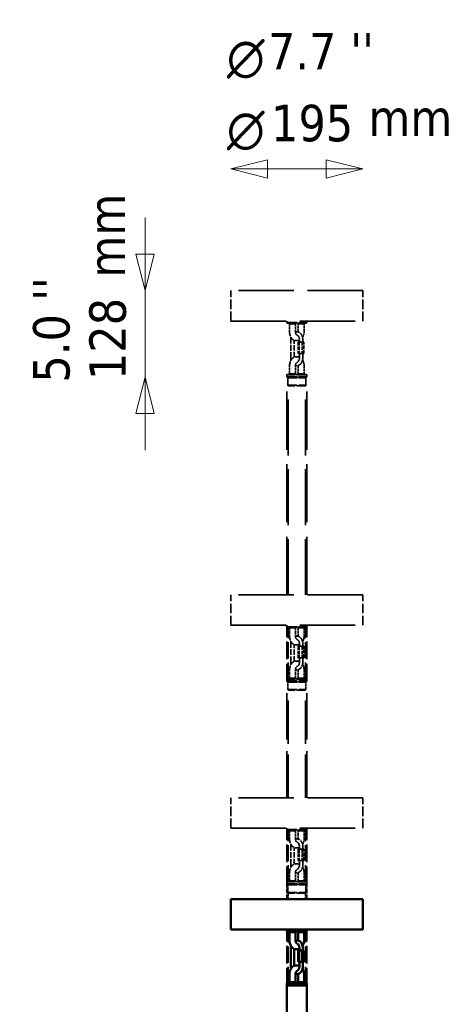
# Model space of a CAD drawing. Header units: millimetres. Extents: x 299 to 4712, y 776 to 3537.
# Tile 5 of 11: x 879 to 1526, y 2081 to 3537. Entities that reach past the tile are written whole.
import ezdxf

# ---------------------------------------------------------------- set-up
doc = ezdxf.new("R2010")
doc.units = ezdxf.units.MM
doc.header["$LTSCALE"] = 18
doc.linetypes.add('DASHED', pattern=[0.2068, 0.1655, -0.0413])
for name, color, linetype, lineweight in [('Symbol (ISO)', 7, 'Continuous', 25), ('Widoczne (ISO)', 7, 'Continuous', 50), ('Wymiar (ISO)', 7, 'Continuous', 25)]:
    doc.layers.add(name, color=color, linetype=linetype, lineweight=lineweight)
doc.styles.add('Styl tekstu27', font='AIGDT___.TTF')
doc.styles.add('Tekst notatki (ISO)', font='tahoma.ttf')

msp = doc.modelspace()

# ---------------------------------------------------------------- linework, layer by layer
at = {"layer": 'Widoczne (ISO)', "linetype": 'DASHED', "lineweight": 35, "ltscale": 27.429014}
for p, q in [((1387, 3136.5), (1192, 3136.5)), ((1192, 3091.5), (1387, 3091.5)), ((1387, 2686.5), (1192, 2686.5)), ((1192, 2641.5), (1387, 2641.5)), ((1387, 2386.5), (1192, 2386.5)), ((1192, 2341.5), (1387, 2341.5))]:
    msp.add_line(p, q, dxfattribs=at)
at = {"layer": 'Widoczne (ISO)', "linetype": 'DASHED', "lineweight": 35, "ltscale": 4.759339}
for p, q in [((1192, 3091.5), (1192, 3136.5)), ((1387, 3091.5), (1387, 3136.5)), ((1192, 2641.5), (1192, 2686.5)), ((1387, 2641.5), (1387, 2686.5)), ((1192, 2341.5), (1192, 2386.5)), ((1387, 2341.5), (1387, 2386.5))]:
    msp.add_line(p, q, dxfattribs=at)
at = {"layer": 'Widoczne (ISO)', "linetype": 'DASHED', "lineweight": 35, "ltscale": 0.24316}
for p, q in [((1274.5, 3089.2), (1274.5, 3091.5)), ((1304.5, 3089.2), (1304.5, 3091.5)), ((1274.5, 2639.2), (1274.5, 2641.5)), ((1304.5, 2639.2), (1304.5, 2641.5)), ((1274.5, 2339.2), (1274.5, 2341.5)), ((1304.5, 2339.2), (1304.5, 2341.5))]:
    msp.add_line(p, q, dxfattribs=at)
at = {"layer": 'Widoczne (ISO)', "linetype": 'DASHED', "lineweight": 35, "ltscale": 4.983973}
for p, q in [((1274.5, 3089.2), (1304.5, 3089.2)), ((1304.5, 3011.8), (1274.5, 3011.8)), ((1274.5, 3009.2), (1304.5, 3009.2)), ((1274.5, 2639.2), (1304.5, 2639.2)), ((1304.5, 2561.8), (1274.5, 2561.8)), ((1274.5, 2559.2), (1304.5, 2559.2)), ((1274.5, 2339.2), (1304.5, 2339.2)), ((1304.5, 2261.8), (1274.5, 2261.8)), ((1274.5, 2259.2), (1304.5, 2259.2))]:
    msp.add_line(p, q, dxfattribs=at)
at = {"layer": 'Widoczne (ISO)', "linetype": 'DASHED', "lineweight": 35, "ltscale": 0.104602}
for p, q in [((1275.2, 3088.5), (1274.5, 3089.2)), ((1303.8, 3088.5), (1304.5, 3089.2)), ((1275.2, 3012.5), (1274.5, 3011.8)), ((1275.2, 3008.5), (1274.5, 3009.2)), ((1303.8, 3012.5), (1304.5, 3011.8)), ((1303.8, 3008.5), (1304.5, 3009.2)), ((1275.2, 2638.5), (1274.5, 2639.2)), ((1303.8, 2638.5), (1304.5, 2639.2)), ((1275.2, 2562.5), (1274.5, 2561.8)), ((1275.2, 2558.5), (1274.5, 2559.2)), ((1303.8, 2562.5), (1304.5, 2561.8)), ((1303.8, 2558.5), (1304.5, 2559.2)), ((1275.2, 2338.5), (1274.5, 2339.2)), ((1303.8, 2338.5), (1304.5, 2339.2)), ((1275.2, 2262.5), (1274.5, 2261.8)), ((1275.2, 2258.5), (1274.5, 2259.2)), ((1303.8, 2262.5), (1304.5, 2261.8)), ((1303.8, 2258.5), (1304.5, 2259.2))]:
    msp.add_line(p, q, dxfattribs=at)
at = {"layer": 'Widoczne (ISO)', "linetype": 'DASHED', "lineweight": 35, "ltscale": 4.751383}
for p, q in [((1303.8, 3088.5), (1275.2, 3088.5)), ((1275.2, 3012.5), (1303.8, 3012.5)), ((1303.8, 3008.5), (1275.2, 3008.5)), ((1303.8, 2638.5), (1275.2, 2638.5)), ((1275.2, 2562.5), (1303.8, 2562.5)), ((1303.8, 2558.5), (1275.2, 2558.5)), ((1303.8, 2338.5), (1275.2, 2338.5)), ((1275.2, 2262.5), (1303.8, 2262.5)), ((1303.8, 2258.5), (1275.2, 2258.5))]:
    msp.add_line(p, q, dxfattribs=at)
at = {"layer": 'Widoczne (ISO)', "linetype": 'DASHED', "lineweight": 35, "ltscale": 0.149475}
for p, q in [((1278.8, 3087.5), (1277.8, 3088.5)), ((1287.5, 3087.5), (1288.5, 3088.5)), ((1291.5, 3087.5), (1290.5, 3088.5)), ((1300.2, 3087.5), (1301.2, 3088.5)), ((1278.8, 3013.5), (1277.8, 3012.5)), ((1287.5, 3013.5), (1288.5, 3012.5)), ((1291.5, 3013.5), (1290.5, 3012.5)), ((1300.2, 3013.5), (1301.2, 3012.5)), ((1277, 2995.5), (1276, 2996.5)), ((1302, 2995.5), (1303, 2996.5)), ((1278.8, 2637.5), (1277.8, 2638.5)), ((1287.5, 2637.5), (1288.5, 2638.5)), ((1291.5, 2637.5), (1290.5, 2638.5)), ((1300.2, 2637.5), (1301.2, 2638.5)), ((1278.8, 2563.5), (1277.8, 2562.5)), ((1287.5, 2563.5), (1288.5, 2562.5)), ((1291.5, 2563.5), (1290.5, 2562.5)), ((1300.2, 2563.5), (1301.2, 2562.5)), ((1277, 2545.5), (1276, 2546.5)), ((1302, 2545.5), (1303, 2546.5)), ((1278.8, 2337.5), (1277.8, 2338.5)), ((1287.5, 2337.5), (1288.5, 2338.5)), ((1291.5, 2337.5), (1290.5, 2338.5)), ((1300.2, 2337.5), (1301.2, 2338.5)), ((1278.8, 2263.5), (1277.8, 2262.5)), ((1287.5, 2263.5), (1288.5, 2262.5)), ((1291.5, 2263.5), (1290.5, 2262.5)), ((1300.2, 2263.5), (1301.2, 2262.5)), ((1277, 2245.5), (1276, 2246.5)), ((1302, 2245.5), (1303, 2246.5))]:
    msp.add_line(p, q, dxfattribs=at)
at = {"layer": 'Widoczne (ISO)', "linetype": 'DASHED', "lineweight": 35, "ltscale": 0.082968}
for p, q in [((1279, 3087.5), (1278.8, 3087.5)), ((1287.5, 3087.5), (1287.2, 3087.5)), ((1300.2, 3087.5), (1299.9, 3087.5)), ((1278.8, 3013.5), (1279, 3013.5)), ((1287.2, 3013.5), (1287.5, 3013.5)), ((1299.9, 3013.5), (1300.2, 3013.5)), ((1279, 2637.5), (1278.8, 2637.5)), ((1287.5, 2637.5), (1287.2, 2637.5)), ((1300.2, 2637.5), (1299.9, 2637.5)), ((1278.8, 2563.5), (1279, 2563.5)), ((1287.2, 2563.5), (1287.5, 2563.5)), ((1299.9, 2563.5), (1300.2, 2563.5)), ((1279, 2337.5), (1278.8, 2337.5)), ((1287.5, 2337.5), (1287.2, 2337.5)), ((1300.2, 2337.5), (1299.9, 2337.5)), ((1278.8, 2263.5), (1279, 2263.5)), ((1287.2, 2263.5), (1287.5, 2263.5)), ((1299.9, 2263.5), (1300.2, 2263.5))]:
    msp.add_line(p, q, dxfattribs=at)
at = {"layer": 'Widoczne (ISO)', "linetype": 'DASHED', "lineweight": 35, "ltscale": 1.269084}
for p, q in [((1278.8, 3087.5), (1278.8, 3075.5)), ((1287.5, 3087.5), (1287.5, 3075.5)), ((1291.5, 3075.5), (1291.5, 3087.5)), ((1300.2, 3075.5), (1300.2, 3087.5)), ((1278.8, 3013.5), (1278.8, 3025.5)), ((1287.5, 3013.5), (1287.5, 3025.5)), ((1291.5, 3025.5), (1291.5, 3013.5)), ((1300.2, 3025.5), (1300.2, 3013.5)), ((1278.8, 2637.5), (1278.8, 2625.5)), ((1287.5, 2637.5), (1287.5, 2625.5)), ((1291.5, 2625.5), (1291.5, 2637.5)), ((1300.2, 2625.5), (1300.2, 2637.5)), ((1278.8, 2563.5), (1278.8, 2575.5)), ((1287.5, 2563.5), (1287.5, 2575.5)), ((1291.5, 2575.5), (1291.5, 2563.5)), ((1300.2, 2575.5), (1300.2, 2563.5)), ((1278.8, 2337.5), (1278.8, 2325.5)), ((1287.5, 2337.5), (1287.5, 2325.5)), ((1291.5, 2325.5), (1291.5, 2337.5)), ((1300.2, 2325.5), (1300.2, 2337.5)), ((1278.8, 2263.5), (1278.8, 2275.5)), ((1287.5, 2263.5), (1287.5, 2275.5)), ((1291.5, 2275.5), (1291.5, 2263.5)), ((1300.2, 2275.5), (1300.2, 2263.5))]:
    msp.add_line(p, q, dxfattribs=at)
at = {"layer": 'Widoczne (ISO)', "linetype": 'DASHED', "lineweight": 35, "ltscale": 0.370079}
for p, q in [((1279, 3087.5), (1281.5, 3087.5)), ((1291.8, 3087.5), (1294.3, 3087.5)), ((1288.2, 3062.5), (1290.7, 3062.5)), ((1293.3, 3064), (1293.3, 3060.5)), ((1298.3, 3064), (1298.3, 3060.5)), ((1290.7, 3038.5), (1288.2, 3038.5)), ((1281.5, 3013.5), (1279, 3013.5)), ((1294.3, 3013.5), (1291.8, 3013.5)), ((1279, 2637.5), (1281.5, 2637.5)), ((1291.8, 2637.5), (1294.3, 2637.5)), ((1288.2, 2612.5), (1290.7, 2612.5)), ((1293.3, 2614), (1293.3, 2610.5)), ((1298.3, 2614), (1298.3, 2610.5)), ((1290.7, 2588.5), (1288.2, 2588.5)), ((1281.5, 2563.5), (1279, 2563.5)), ((1294.3, 2563.5), (1291.8, 2563.5)), ((1279, 2337.5), (1281.5, 2337.5)), ((1291.8, 2337.5), (1294.3, 2337.5)), ((1288.2, 2312.5), (1290.7, 2312.5)), ((1293.3, 2314), (1293.3, 2310.5)), ((1298.3, 2314), (1298.3, 2310.5)), ((1290.7, 2288.5), (1288.2, 2288.5)), ((1281.5, 2263.5), (1279, 2263.5)), ((1294.3, 2263.5), (1291.8, 2263.5))]:
    msp.add_line(p, q, dxfattribs=at)
at = {"layer": 'Widoczne (ISO)', "linetype": 'DASHED', "lineweight": 35, "ltscale": 0.166036}
for p, q in [((1282.9, 3087.5), (1281.5, 3087.5)), ((1281.5, 3013.5), (1282.9, 3013.5)), ((1282.9, 2637.5), (1281.5, 2637.5)), ((1281.5, 2563.5), (1282.9, 2563.5)), ((1282.9, 2337.5), (1281.5, 2337.5)), ((1281.5, 2263.5), (1282.9, 2263.5))]:
    msp.add_line(p, q, dxfattribs=at)
at = {"layer": 'Widoczne (ISO)', "linetype": 'DASHED', "lineweight": 35, "ltscale": 0.634492}
for p, q in [((1282.9, 3087.5), (1287.2, 3087.5)), ((1295.7, 3087.5), (1299.9, 3087.5)), ((1287.2, 3013.5), (1282.9, 3013.5)), ((1299.9, 3013.5), (1295.7, 3013.5)), ((1282.9, 2637.5), (1287.2, 2637.5)), ((1295.7, 2637.5), (1299.9, 2637.5)), ((1287.2, 2563.5), (1282.9, 2563.5)), ((1299.9, 2563.5), (1295.7, 2563.5)), ((1282.9, 2337.5), (1287.2, 2337.5)), ((1295.7, 2337.5), (1299.9, 2337.5)), ((1287.2, 2263.5), (1282.9, 2263.5)), ((1299.9, 2263.5), (1295.7, 2263.5))]:
    msp.add_line(p, q, dxfattribs=at)
at = {"layer": 'Widoczne (ISO)', "linetype": 'DASHED', "lineweight": 35, "ltscale": 0.06841}
for p, q in [((1291.7, 3087.5), (1291.5, 3087.5)), ((1291.5, 3013.5), (1291.7, 3013.5)), ((1291.7, 2637.5), (1291.5, 2637.5)), ((1291.5, 2563.5), (1291.7, 2563.5)), ((1291.7, 2337.5), (1291.5, 2337.5)), ((1291.5, 2263.5), (1291.7, 2263.5))]:
    msp.add_line(p, q, dxfattribs=at)
at = {"layer": 'Widoczne (ISO)', "linetype": 'DASHED', "lineweight": 35, "ltscale": 0.014458}
for p, q in [((1291.7, 3087.5), (1291.8, 3087.5)), ((1294.3, 3087.5), (1294.4, 3087.5)), ((1291.8, 3013.5), (1291.7, 3013.5)), ((1294.4, 3013.5), (1294.3, 3013.5)), ((1291.7, 2637.5), (1291.8, 2637.5)), ((1294.3, 2637.5), (1294.4, 2637.5)), ((1291.8, 2563.5), (1291.7, 2563.5)), ((1294.4, 2563.5), (1294.3, 2563.5)), ((1291.7, 2337.5), (1291.8, 2337.5)), ((1294.3, 2337.5), (1294.4, 2337.5)), ((1291.8, 2263.5), (1291.7, 2263.5)), ((1294.4, 2263.5), (1294.3, 2263.5))]:
    msp.add_line(p, q, dxfattribs=at)
at = {"layer": 'Widoczne (ISO)', "linetype": 'DASHED', "lineweight": 35, "ltscale": 0.151477}
for p, q in [((1295.7, 3087.5), (1294.4, 3087.5)), ((1294.4, 3013.5), (1295.7, 3013.5)), ((1295.7, 2637.5), (1294.4, 2637.5)), ((1294.4, 2563.5), (1295.7, 2563.5)), ((1295.7, 2337.5), (1294.4, 2337.5)), ((1294.4, 2263.5), (1295.7, 2263.5))]:
    msp.add_line(p, q, dxfattribs=at)
at = {"layer": 'Widoczne (ISO)', "linetype": 'DASHED', "lineweight": 35, "ltscale": 2.855563}
for p, q in [((1280.6, 3037), (1280.6, 3064)), ((1280.6, 2587), (1280.6, 2614)), ((1280.6, 2287), (1280.6, 2314))]:
    msp.add_line(p, q, dxfattribs=at)
at = {"layer": 'Widoczne (ISO)', "linetype": 'DASHED', "lineweight": 35, "ltscale": 2.644678}
for p, q in [((1285.6, 3038), (1285.6, 3063)), ((1285.6, 2588), (1285.6, 2613)), ((1285.6, 2288), (1285.6, 2313))]:
    msp.add_line(p, q, dxfattribs=at)
at = {"layer": 'Widoczne (ISO)', "linetype": 'DASHED', "lineweight": 35, "ltscale": 1.79791}
for p, q in [((1291.6, 3060.5), (1291.6, 3043.5)), ((1293, 3060.5), (1293, 3043.5)), ((1297.3, 3060.5), (1297.3, 3043.5)), ((1300.1, 3043.5), (1300.1, 3060.5)), ((1291.6, 2610.5), (1291.6, 2593.5)), ((1293, 2610.5), (1293, 2593.5)), ((1297.3, 2610.5), (1297.3, 2593.5)), ((1300.1, 2593.5), (1300.1, 2610.5)), ((1291.6, 2310.5), (1291.6, 2293.5)), ((1293, 2310.5), (1293, 2293.5)), ((1297.3, 2310.5), (1297.3, 2293.5)), ((1300.1, 2293.5), (1300.1, 2310.5))]:
    msp.add_line(p, q, dxfattribs=at)
at = {"layer": 'Widoczne (ISO)', "linetype": 'DASHED', "lineweight": 35, "ltscale": 0.457877}
for p, q in [((1291.6, 3060.5), (1293, 3060.5)), ((1293, 3060.5), (1297.3, 3060.5)), ((1297.3, 3060.5), (1300.1, 3060.5)), ((1293, 3043.5), (1291.6, 3043.5)), ((1297.3, 3043.5), (1293, 3043.5)), ((1300.1, 3043.5), (1297.3, 3043.5)), ((1291.6, 2610.5), (1293, 2610.5)), ((1293, 2610.5), (1297.3, 2610.5)), ((1297.3, 2610.5), (1300.1, 2610.5)), ((1293, 2593.5), (1291.6, 2593.5)), ((1297.3, 2593.5), (1293, 2593.5)), ((1300.1, 2593.5), (1297.3, 2593.5)), ((1291.6, 2310.5), (1293, 2310.5)), ((1293, 2310.5), (1297.3, 2310.5)), ((1297.3, 2310.5), (1300.1, 2310.5)), ((1293, 2293.5), (1291.6, 2293.5)), ((1297.3, 2293.5), (1293, 2293.5)), ((1300.1, 2293.5), (1297.3, 2293.5))]:
    msp.add_line(p, q, dxfattribs=at)
at = {"layer": 'Widoczne (ISO)', "linetype": 'DASHED', "lineweight": 35, "ltscale": 0.687375}
for p, q in [((1293.3, 3043.5), (1293.3, 3037)), ((1298.3, 3043.5), (1298.3, 3037)), ((1293.3, 2593.5), (1293.3, 2587)), ((1298.3, 2593.5), (1298.3, 2587)), ((1293.3, 2293.5), (1293.3, 2287)), ((1298.3, 2293.5), (1298.3, 2287))]:
    msp.add_line(p, q, dxfattribs=at)
at = {"layer": 'Widoczne (ISO)', "linetype": 'DASHED', "lineweight": 35, "ltscale": 0.27489}
for p, q in [((1274.5, 3011.8), (1274.5, 3009.2)), ((1304.5, 3011.8), (1304.5, 3009.2)), ((1274.5, 2561.8), (1274.5, 2559.2)), ((1304.5, 2561.8), (1304.5, 2559.2)), ((1274.5, 2261.8), (1274.5, 2259.2)), ((1304.5, 2261.8), (1304.5, 2259.2))]:
    msp.add_line(p, q, dxfattribs=at)
at = {"layer": 'Widoczne (ISO)', "linetype": 'DASHED', "lineweight": 35, "ltscale": 5.957138}
for p, q in [((1304.5, 3008.5), (1274.5, 3008.5)), ((1304.5, 2558.5), (1274.5, 2558.5)), ((1274.5, 2558.5), (1304.5, 2558.5)), ((1304.5, 2258.5), (1274.5, 2258.5)), ((1274.5, 2258.5), (1304.5, 2258.5))]:
    msp.add_line(p, q, dxfattribs=at)
at = {"layer": 'Widoczne (ISO)', "linetype": 'DASHED', "lineweight": 35, "ltscale": 28.834444}
for p, q in [((1274.5, 2686.5), (1274.5, 3008.5)), ((1304.5, 2686.5), (1304.5, 3008.5))]:
    msp.add_line(p, q, dxfattribs=at)
at = {"layer": 'Widoczne (ISO)', "linetype": 'DASHED', "lineweight": 35, "ltscale": 0.074687}
for p, q in [((1276.5, 3008), (1276, 3008.5)), ((1302.5, 3008), (1303, 3008.5)), ((1276.5, 2558), (1276, 2558.5)), ((1302.5, 2558), (1303, 2558.5)), ((1276.5, 2258), (1276, 2258.5)), ((1302.5, 2258), (1303, 2258.5))]:
    msp.add_line(p, q, dxfattribs=at)
at = {"layer": 'Widoczne (ISO)', "linetype": 'DASHED', "lineweight": 35, "ltscale": 4.485566}
for p, q in [((1276, 3007.5), (1303, 3007.5)), ((1276, 2996.5), (1303, 2996.5)), ((1276, 2557.5), (1303, 2557.5)), ((1276, 2546.5), (1303, 2546.5)), ((1276, 2257.5), (1303, 2257.5)), ((1276, 2246.5), (1303, 2246.5))]:
    msp.add_line(p, q, dxfattribs=at)
at = {"layer": 'Widoczne (ISO)', "linetype": 'DASHED', "lineweight": 35, "ltscale": 1.163318}
for p, q in [((1276, 2996.5), (1276, 3007.5)), ((1303, 2996.5), (1303, 3007.5)), ((1276, 2546.5), (1276, 2557.5)), ((1303, 2546.5), (1303, 2557.5)), ((1276, 2246.5), (1276, 2257.5)), ((1303, 2246.5), (1303, 2257.5))]:
    msp.add_line(p, q, dxfattribs=at)
at = {"layer": 'Widoczne (ISO)', "linetype": 'DASHED', "lineweight": 35, "ltscale": 4.802414}
for p, q in [((1276.5, 3008), (1302.5, 3008)), ((1276.5, 2558), (1302.5, 2558)), ((1276.5, 2258), (1302.5, 2258))]:
    msp.add_line(p, q, dxfattribs=at)
at = {"layer": 'Widoczne (ISO)', "linetype": 'DASHED', "lineweight": 35, "ltscale": 0.052783}
for p, q in [((1276.5, 3007.5), (1276.5, 3008)), ((1302.5, 3007.5), (1302.5, 3008)), ((1276.5, 2557.5), (1276.5, 2558)), ((1302.5, 2557.5), (1302.5, 2558)), ((1276.5, 2257.5), (1276.5, 2258)), ((1302.5, 2257.5), (1302.5, 2258))]:
    msp.add_line(p, q, dxfattribs=at)
at = {"layer": 'Widoczne (ISO)', "linetype": 'DASHED', "lineweight": 35, "ltscale": 0.105665}
for p, q in [((1276.7, 3008.5), (1276.7, 3007.5)), ((1302.3, 3008.5), (1302.3, 3007.5)), ((1276.7, 2558.5), (1276.7, 2557.5)), ((1302.3, 2558.5), (1302.3, 2557.5)), ((1276.7, 2258.5), (1276.7, 2257.5)), ((1302.3, 2258.5), (1302.3, 2257.5))]:
    msp.add_line(p, q, dxfattribs=at)
at = {"layer": 'Widoczne (ISO)', "linetype": 'DASHED', "lineweight": 35, "ltscale": 27.715094}
for p, q in [((1276.5, 2686.5), (1276.5, 2996)), ((1302.5, 2686.5), (1302.5, 2996))]:
    msp.add_line(p, q, dxfattribs=at)
at = {"layer": 'Widoczne (ISO)', "linetype": 'DASHED', "lineweight": 35, "ltscale": 4.153294}
for p, q in [((1302, 2995.5), (1277, 2995.5)), ((1302, 2545.5), (1277, 2545.5)), ((1302, 2245.5), (1277, 2245.5))]:
    msp.add_line(p, q, dxfattribs=at)
at = {"layer": 'Widoczne (ISO)', "linetype": 'DASHED', "lineweight": 35, "ltscale": 8.77842}
for p, q in [((1274.5, 2558.5), (1274.5, 2641.5)), ((1304.5, 2558.5), (1304.5, 2641.5)), ((1274.5, 2258.5), (1274.5, 2341.5)), ((1304.5, 2258.5), (1304.5, 2341.5)), ((1274.5, 2108.5), (1274.5, 2191.5)), ((1304.5, 2108.5), (1304.5, 2191.5))]:
    msp.add_line(p, q, dxfattribs=at)
at = {"layer": 'Widoczne (ISO)', "linetype": 'DASHED', "lineweight": 35, "ltscale": 8.038063}
for p, q in [((1276.5, 2562.5), (1276.5, 2638.5)), ((1302.5, 2562.5), (1302.5, 2638.5)), ((1276.5, 2262.5), (1276.5, 2338.5)), ((1302.5, 2262.5), (1302.5, 2338.5)), ((1276.5, 2112.5), (1276.5, 2188.5)), ((1302.5, 2112.5), (1302.5, 2188.5))]:
    msp.add_line(p, q, dxfattribs=at)
at = {"layer": 'Widoczne (ISO)', "linetype": 'DASHED', "lineweight": 35, "ltscale": 23.103374}
for p, q in [((1274.5, 2386.5), (1274.5, 2558.5)), ((1304.5, 2386.5), (1304.5, 2558.5))]:
    msp.add_line(p, q, dxfattribs=at)
at = {"layer": 'Widoczne (ISO)', "linetype": 'DASHED', "lineweight": 35, "ltscale": 21.424351}
for p, q in [((1276.5, 2386.5), (1276.5, 2546)), ((1302.5, 2386.5), (1302.5, 2546))]:
    msp.add_line(p, q, dxfattribs=at)
at = {"layer": 'Widoczne (ISO)', "linetype": 'DASHED', "lineweight": 35, "ltscale": 2.326737}
for p, q in [((1274.5, 2236.5), (1274.5, 2258.5)), ((1304.5, 2236.5), (1304.5, 2258.5))]:
    msp.add_line(p, q, dxfattribs=at)
at = {"layer": 'Widoczne (ISO)', "linetype": 'DASHED', "lineweight": 35, "ltscale": 1.00467}
for p, q in [((1276.5, 2236.5), (1276.5, 2246)), ((1302.5, 2236.5), (1302.5, 2246))]:
    msp.add_line(p, q, dxfattribs=at)
at = {"layer": 'Widoczne (ISO)'}
for p, q in [((1387, 2236.5), (1192, 2236.5)), ((1192, 2191.5), (1192, 2236.5)), ((1387, 2191.5), (1387, 2236.5)), ((1192, 2191.5), (1387, 2191.5)), ((1274.5, 2189.2), (1274.5, 2191.5)), ((1274.5, 2189.2), (1304.5, 2189.2)), ((1275.2, 2188.5), (1274.5, 2189.2)), ((1303.8, 2188.5), (1275.2, 2188.5)), ((1278.8, 2187.5), (1277.8, 2188.5)), ((1279, 2187.5), (1278.8, 2187.5)), ((1278.8, 2187.5), (1278.8, 2175.5)), ((1279, 2187.5), (1281.5, 2187.5)), ((1282.9, 2187.5), (1281.5, 2187.5)), ((1282.9, 2187.5), (1287.2, 2187.5)), ((1287.5, 2187.5), (1287.2, 2187.5)), ((1287.5, 2187.5), (1288.5, 2188.5)), ((1287.5, 2187.5), (1287.5, 2175.5)), ((1291.5, 2187.5), (1290.5, 2188.5)), ((1291.7, 2187.5), (1291.5, 2187.5)), ((1291.5, 2175.5), (1291.5, 2187.5)), ((1291.7, 2187.5), (1291.8, 2187.5)), ((1291.8, 2187.5), (1294.3, 2187.5)), ((1294.3, 2187.5), (1294.4, 2187.5)), ((1295.7, 2187.5), (1294.4, 2187.5)), ((1295.7, 2187.5), (1299.9, 2187.5)), ((1300.2, 2187.5), (1299.9, 2187.5)), ((1300.2, 2187.5), (1301.2, 2188.5)), ((1300.2, 2175.5), (1300.2, 2187.5)), ((1303.8, 2188.5), (1304.5, 2189.2)), ((1304.5, 2189.2), (1304.5, 2191.5)), ((1280.6, 2137), (1280.6, 2164)), ((1285.6, 2138), (1285.6, 2163)), ((1288.2, 2162.5), (1290.7, 2162.5)), ((1291.6, 2160.5), (1291.6, 2143.5)), ((1291.6, 2160.5), (1293, 2160.5)), ((1293, 2160.5), (1293, 2143.5)), ((1293, 2160.5), (1297.3, 2160.5)), ((1293.3, 2164), (1293.3, 2160.5)), ((1297.3, 2160.5), (1297.3, 2143.5)), ((1297.3, 2160.5), (1300.1, 2160.5)), ((1298.3, 2164), (1298.3, 2160.5)), ((1300.1, 2143.5), (1300.1, 2160.5)), ((1293, 2143.5), (1291.6, 2143.5)), ((1297.3, 2143.5), (1293, 2143.5)), ((1293.3, 2143.5), (1293.3, 2137)), ((1300.1, 2143.5), (1297.3, 2143.5)), ((1298.3, 2143.5), (1298.3, 2137)), ((1290.7, 2138.5), (1288.2, 2138.5)), ((1275.2, 2112.5), (1274.5, 2111.8)), ((1304.5, 2111.8), (1274.5, 2111.8)), ((1274.5, 2111.8), (1274.5, 2109.2)), ((1275.2, 2112.5), (1303.8, 2112.5)), ((1278.8, 2113.5), (1277.8, 2112.5)), ((1278.8, 2113.5), (1278.8, 2125.5)), ((1278.8, 2113.5), (1279, 2113.5)), ((1281.5, 2113.5), (1279, 2113.5)), ((1281.5, 2113.5), (1282.9, 2113.5)), ((1287.2, 2113.5), (1282.9, 2113.5)), ((1287.2, 2113.5), (1287.5, 2113.5)), ((1287.5, 2113.5), (1287.5, 2125.5)), ((1287.5, 2113.5), (1288.5, 2112.5)), ((1291.5, 2113.5), (1290.5, 2112.5)), ((1291.5, 2125.5), (1291.5, 2113.5)), ((1291.5, 2113.5), (1291.7, 2113.5)), ((1291.8, 2113.5), (1291.7, 2113.5)), ((1294.3, 2113.5), (1291.8, 2113.5)), ((1294.4, 2113.5), (1294.3, 2113.5)), ((1294.4, 2113.5), (1295.7, 2113.5)), ((1299.9, 2113.5), (1295.7, 2113.5)), ((1299.9, 2113.5), (1300.2, 2113.5)), ((1300.2, 2125.5), (1300.2, 2113.5)), ((1300.2, 2113.5), (1301.2, 2112.5)), ((1303.8, 2112.5), (1304.5, 2111.8)), ((1304.5, 2111.8), (1304.5, 2109.2)), ((1274.5, 2109.2), (1304.5, 2109.2)), ((1275.2, 2108.5), (1274.5, 2109.2)), ((1304.5, 2108.5), (1274.5, 2108.5)), ((1274.5, 2108.5), (1274.5, 1858.5)), ((1274.5, 2108.5), (1304.5, 2108.5)), ((1303.8, 2108.5), (1304.5, 2109.2)), ((1304.5, 2108.5), (1304.5, 1858.5))]:
    msp.add_line(p, q, dxfattribs=at)
at = {"layer": 'Widoczne (ISO)', "linetype": 'DASHED', "lineweight": 35, "ltscale": 0.389687}
for centre, major_axis, start_param, end_param in [((1289.5, 3092.5), (4.16, -4.16), 5.491061, 6.289911), ((1289.5, 3008.5), (4.16, 4.16), 6.276459, 7.07531), ((1289.5, 2642.5), (4.16, -4.16), 5.491061, 6.289911), ((1289.5, 2558.5), (4.16, 4.16), 6.276459, 7.07531), ((1289.5, 2342.5), (4.16, -4.16), 5.491061, 6.289911), ((1289.5, 2258.5), (4.16, 4.16), 6.276459, 7.07531)]:
    msp.add_ellipse(centre, major_axis=major_axis, ratio=0.414214, start_param=start_param, end_param=end_param, dxfattribs=at)
at = {"layer": 'Widoczne (ISO)'}
for centre, major_axis, start_param, end_param in [((1289.5, 2192.5), (4.16, -4.16), 5.491061, 6.289911), ((1289.5, 2108.5), (4.16, 4.16), 6.276459, 7.07531)]:
    msp.add_ellipse(centre, major_axis=major_axis, ratio=0.414214, start_param=start_param, end_param=end_param, dxfattribs=at)
at = {"layer": 'Widoczne (ISO)', "linetype": 'DASHED', "lineweight": 35, "ltscale": 0.035436}
for points in [[(1291.2, 3088.4), (1291.1, 3088.4), (1291, 3088.4), (1290.9, 3088.5)], [(1293.6, 3012.6), (1293.7, 3012.6), (1293.7, 3012.6), (1293.8, 3012.5)], [(1291.2, 2638.4), (1291.1, 2638.4), (1291, 2638.4), (1290.9, 2638.5)], [(1293.6, 2562.6), (1293.7, 2562.6), (1293.7, 2562.6), (1293.8, 2562.5)], [(1291.2, 2338.4), (1291.1, 2338.4), (1291, 2338.4), (1290.9, 2338.5)], [(1293.6, 2262.6), (1293.7, 2262.6), (1293.7, 2262.6), (1293.8, 2262.5)]]:
    msp.add_open_spline(points, degree=3, dxfattribs=at)
for points in [[(1293.8, 3088.5), (1293.7, 3088.5), (1293.7, 3088.4), (1293.7, 3088.4), (1293.7, 3088.4), (1293.6, 3088.4)], [(1290.9, 3012.5), (1291, 3012.5), (1291.1, 3012.6), (1291.2, 3012.6), (1291.2, 3012.6), (1291.2, 3012.6)], [(1293.8, 2638.5), (1293.7, 2638.5), (1293.7, 2638.4), (1293.7, 2638.4), (1293.7, 2638.4), (1293.6, 2638.4)], [(1290.9, 2562.5), (1291, 2562.5), (1291.1, 2562.6), (1291.2, 2562.6), (1291.2, 2562.6), (1291.2, 2562.6)], [(1293.8, 2338.5), (1293.7, 2338.5), (1293.7, 2338.4), (1293.7, 2338.4), (1293.7, 2338.4), (1293.6, 2338.4)], [(1290.9, 2262.5), (1291, 2262.5), (1291.1, 2262.6), (1291.2, 2262.6), (1291.2, 2262.6), (1291.2, 2262.6)]]:
    msp.add_open_spline(points, degree=3, knots=[0, 0, 0, 0, 0.02999546, 0.02999546, 0.03351945, 0.03351945, 0.03351945, 0.03351945], dxfattribs=at)
at = {"layer": 'Widoczne (ISO)', "linetype": 'DASHED', "lineweight": 35, "ltscale": 2.134431}
for points in [[(1278.8, 3075.5), (1278.8, 3074.2), (1278.9, 3072.8), (1279.5, 3070.3), (1279.9, 3069.1), (1281, 3066.9), (1281.7, 3065.9), (1283.3, 3064.3), (1284.2, 3063.6), (1286.1, 3062.7), (1287.2, 3062.5), (1288.2, 3062.5), (1288.2, 3062.5), (1288.2, 3062.5)], [(1278.8, 3025.5), (1278.8, 3026.8), (1278.9, 3028.2), (1279.5, 3030.7), (1279.9, 3031.9), (1281, 3034.1), (1281.7, 3035.1), (1283.3, 3036.7), (1284.2, 3037.4), (1286.1, 3038.3), (1287.2, 3038.5), (1288.2, 3038.5), (1288.2, 3038.5), (1288.2, 3038.5)], [(1278.8, 2625.5), (1278.8, 2624.2), (1278.9, 2622.8), (1279.5, 2620.3), (1279.9, 2619.1), (1281, 2616.9), (1281.7, 2615.9), (1283.3, 2614.3), (1284.2, 2613.6), (1286.1, 2612.7), (1287.2, 2612.5), (1288.2, 2612.5), (1288.2, 2612.5), (1288.2, 2612.5)], [(1278.8, 2575.5), (1278.8, 2576.8), (1278.9, 2578.2), (1279.5, 2580.7), (1279.9, 2581.9), (1281, 2584.1), (1281.7, 2585.1), (1283.3, 2586.7), (1284.2, 2587.4), (1286.1, 2588.3), (1287.2, 2588.5), (1288.2, 2588.5), (1288.2, 2588.5), (1288.2, 2588.5)], [(1278.8, 2325.5), (1278.8, 2324.2), (1278.9, 2322.8), (1279.5, 2320.3), (1279.9, 2319.1), (1281, 2316.9), (1281.7, 2315.9), (1283.3, 2314.3), (1284.2, 2313.6), (1286.1, 2312.7), (1287.2, 2312.5), (1288.2, 2312.5), (1288.2, 2312.5), (1288.2, 2312.5)], [(1278.8, 2275.5), (1278.8, 2276.8), (1278.9, 2278.2), (1279.5, 2280.7), (1279.9, 2281.9), (1281, 2284.1), (1281.7, 2285.1), (1283.3, 2286.7), (1284.2, 2287.4), (1286.1, 2288.3), (1287.2, 2288.5), (1288.2, 2288.5), (1288.2, 2288.5), (1288.2, 2288.5)]]:
    msp.add_open_spline(points, degree=3, knots=[3.141593, 3.141593, 3.141593, 3.141593, 3.455752, 3.455752, 3.769911, 3.769911, 4.08407, 4.08407, 4.39823, 4.39823, 4.706156, 4.706156, 4.712389, 4.712389, 4.712389, 4.712389], dxfattribs=at)
at = {"layer": 'Widoczne (ISO)', "linetype": 'DASHED', "lineweight": 35, "ltscale": 0.703249}
for points in [[(1287.5, 3075.5), (1287.5, 3075), (1287.5, 3074.4), (1287.7, 3073.4), (1287.9, 3073), (1288.3, 3072.1), (1288.6, 3071.8), (1289.1, 3071.2), (1289.4, 3070.9), (1289.7, 3070.7), (1289.8, 3070.7), (1289.9, 3070.7)], [(1287.5, 3025.5), (1287.5, 3026), (1287.5, 3026.6), (1287.7, 3027.6), (1287.9, 3028), (1288.3, 3028.9), (1288.6, 3029.2), (1289.1, 3029.8), (1289.4, 3030.1), (1289.7, 3030.3), (1289.8, 3030.3), (1289.9, 3030.3)], [(1287.5, 2625.5), (1287.5, 2625), (1287.5, 2624.4), (1287.7, 2623.4), (1287.9, 2623), (1288.3, 2622.1), (1288.6, 2621.8), (1289.1, 2621.2), (1289.4, 2620.9), (1289.7, 2620.7), (1289.8, 2620.7), (1289.9, 2620.7)], [(1287.5, 2575.5), (1287.5, 2576), (1287.5, 2576.6), (1287.7, 2577.6), (1287.9, 2578), (1288.3, 2578.9), (1288.6, 2579.2), (1289.1, 2579.8), (1289.4, 2580.1), (1289.7, 2580.3), (1289.8, 2580.3), (1289.9, 2580.3)], [(1287.5, 2325.5), (1287.5, 2325), (1287.5, 2324.4), (1287.7, 2323.4), (1287.9, 2323), (1288.3, 2322.1), (1288.6, 2321.8), (1289.1, 2321.2), (1289.4, 2320.9), (1289.7, 2320.7), (1289.8, 2320.7), (1289.9, 2320.7)], [(1287.5, 2275.5), (1287.5, 2276), (1287.5, 2276.6), (1287.7, 2277.6), (1287.9, 2278), (1288.3, 2278.9), (1288.6, 2279.2), (1289.1, 2279.8), (1289.4, 2280.1), (1289.7, 2280.3), (1289.8, 2280.3), (1289.9, 2280.3)]]:
    msp.add_open_spline(points, degree=3, knots=[3.141593, 3.141593, 3.141593, 3.141593, 3.440969, 3.440969, 3.739735, 3.739735, 4.038166, 4.038166, 4.343455, 4.343455, 4.415033, 4.415033, 4.415033, 4.415033], dxfattribs=at)
at = {"layer": 'Widoczne (ISO)', "linetype": 'DASHED', "lineweight": 35, "ltscale": 2.112242}
for points in [[(1287.5, 3075.2), (1288.3, 3075.5), (1289.2, 3075.5), (1290.9, 3075.4), (1291.8, 3075.2), (1293.5, 3074.4), (1294.2, 3073.8), (1295.7, 3072.4), (1296.3, 3071.5), (1297.4, 3069.4), (1297.8, 3068.3), (1298.2, 3066.1), (1298.3, 3065), (1298.3, 3064)], [(1287.5, 2625.2), (1288.3, 2625.5), (1289.2, 2625.5), (1290.9, 2625.4), (1291.8, 2625.2), (1293.5, 2624.4), (1294.2, 2623.8), (1295.7, 2622.4), (1296.3, 2621.5), (1297.4, 2619.4), (1297.8, 2618.3), (1298.2, 2616.1), (1298.3, 2615), (1298.3, 2614)], [(1287.5, 2325.2), (1288.3, 2325.5), (1289.2, 2325.5), (1290.9, 2325.4), (1291.8, 2325.2), (1293.5, 2324.4), (1294.2, 2323.8), (1295.7, 2322.4), (1296.3, 2321.5), (1297.4, 2319.4), (1297.8, 2318.3), (1298.2, 2316.1), (1298.3, 2315), (1298.3, 2314)]]:
    msp.add_open_spline(points, degree=3, knots=[6.078307, 6.078307, 6.078307, 6.078307, 6.339583, 6.339583, 6.609263, 6.609263, 6.898629, 6.898629, 7.22064, 7.22064, 7.563134, 7.563134, 7.853982, 7.853982, 7.853982, 7.853982], dxfattribs=at)
at = {"layer": 'Widoczne (ISO)', "linetype": 'DASHED', "lineweight": 35, "ltscale": 0.030553}
for points in [[(1291.5, 3075.2), (1291.5, 3075.2), (1291.5, 3075.3), (1291.5, 3075.4), (1291.5, 3075.4), (1291.5, 3075.5)], [(1291.5, 3025.8), (1291.5, 3025.8), (1291.5, 3025.7), (1291.5, 3025.6), (1291.5, 3025.6), (1291.5, 3025.5)], [(1291.5, 2625.2), (1291.5, 2625.2), (1291.5, 2625.3), (1291.5, 2625.4), (1291.5, 2625.4), (1291.5, 2625.5)], [(1291.5, 2575.8), (1291.5, 2575.8), (1291.5, 2575.7), (1291.5, 2575.6), (1291.5, 2575.6), (1291.5, 2575.5)], [(1291.5, 2325.2), (1291.5, 2325.2), (1291.5, 2325.3), (1291.5, 2325.4), (1291.5, 2325.4), (1291.5, 2325.5)], [(1291.5, 2275.8), (1291.5, 2275.8), (1291.5, 2275.7), (1291.5, 2275.6), (1291.5, 2275.6), (1291.5, 2275.5)]]:
    msp.add_open_spline(points, degree=3, knots=[6.22842794, 6.22842794, 6.22842794, 6.22842794, 6.24598648, 6.24598648, 6.28318531, 6.28318531, 6.28318531, 6.28318531], dxfattribs=at)
at = {"layer": 'Widoczne (ISO)', "linetype": 'DASHED', "lineweight": 35, "ltscale": 0.956047}
for points in [[(1298, 3067.2), (1298.1, 3067.4), (1298.2, 3067.5), (1298.9, 3068.8), (1299.4, 3070), (1300, 3072.5), (1300.2, 3073.9), (1300.2, 3075.3), (1300.2, 3075.4), (1300.2, 3075.5)], [(1298, 3033.8), (1298.1, 3033.6), (1298.2, 3033.5), (1298.9, 3032.2), (1299.4, 3031), (1300, 3028.5), (1300.2, 3027.1), (1300.2, 3025.7), (1300.2, 3025.6), (1300.2, 3025.5)], [(1298, 2617.2), (1298.1, 2617.4), (1298.2, 2617.5), (1298.9, 2618.8), (1299.4, 2620), (1300, 2622.5), (1300.2, 2623.9), (1300.2, 2625.3), (1300.2, 2625.4), (1300.2, 2625.5)], [(1298, 2583.8), (1298.1, 2583.6), (1298.2, 2583.5), (1298.9, 2582.2), (1299.4, 2581), (1300, 2578.5), (1300.2, 2577.1), (1300.2, 2575.7), (1300.2, 2575.6), (1300.2, 2575.5)], [(1298, 2317.2), (1298.1, 2317.4), (1298.2, 2317.5), (1298.9, 2318.8), (1299.4, 2320), (1300, 2322.5), (1300.2, 2323.9), (1300.2, 2325.3), (1300.2, 2325.4), (1300.2, 2325.5)], [(1298, 2283.8), (1298.1, 2283.6), (1298.2, 2283.5), (1298.9, 2282.2), (1299.4, 2281), (1300, 2278.5), (1300.2, 2277.1), (1300.2, 2275.7), (1300.2, 2275.6), (1300.2, 2275.5)]]:
    msp.add_open_spline(points, degree=3, knots=[5.5735239, 5.5735239, 5.5735239, 5.5735239, 5.6316672, 5.6316672, 5.9458264, 5.9458264, 6.2599857, 6.2599857, 6.2831853, 6.2831853, 6.2831853, 6.2831853], dxfattribs=at)
at = {"layer": 'Widoczne (ISO)', "linetype": 'DASHED', "lineweight": 35, "ltscale": 0.33854}
for points in [[(1280.6, 3064), (1280.6, 3065.1), (1280.7, 3066.1), (1280.9, 3067.2)], [(1280.6, 2614), (1280.6, 2615.1), (1280.7, 2616.1), (1280.9, 2617.2)], [(1280.6, 2314), (1280.6, 2315.1), (1280.7, 2316.1), (1280.9, 2317.2)]]:
    msp.add_open_spline(points, degree=3, dxfattribs=at)
at = {"layer": 'Widoczne (ISO)', "linetype": 'DASHED', "lineweight": 35, "ltscale": 0.884502}
for points in [[(1290.7, 3070.2), (1291, 3069.9), (1291.4, 3069.6), (1292.1, 3068.8), (1292.4, 3068.3), (1292.8, 3067.2), (1293, 3066.6), (1293.3, 3065.3), (1293.3, 3064.7), (1293.3, 3064)], [(1290.7, 2620.2), (1291, 2619.9), (1291.4, 2619.6), (1292.1, 2618.8), (1292.4, 2618.3), (1292.8, 2617.2), (1293, 2616.6), (1293.3, 2615.3), (1293.3, 2614.7), (1293.3, 2614)], [(1290.7, 2320.2), (1291, 2319.9), (1291.4, 2319.6), (1292.1, 2318.8), (1292.4, 2318.3), (1292.8, 2317.2), (1293, 2316.6), (1293.3, 2315.3), (1293.3, 2314.7), (1293.3, 2314)]]:
    msp.add_open_spline(points, degree=3, knots=[6.678228, 6.678228, 6.678228, 6.678228, 7.014672, 7.014672, 7.29964, 7.29964, 7.579886, 7.579886, 7.853982, 7.853982, 7.853982, 7.853982], dxfattribs=at)
at = {"layer": 'Widoczne (ISO)', "linetype": 'DASHED', "lineweight": 35, "ltscale": 0.371642}
for points in [[(1290.7, 3062.5), (1291.6, 3062.5), (1292.5, 3062.7), (1293.3, 3063)], [(1290.7, 3038.5), (1291.6, 3038.5), (1292.5, 3038.3), (1293.3, 3038)], [(1290.7, 2612.5), (1291.6, 2612.5), (1292.5, 2612.7), (1293.3, 2613)], [(1290.7, 2588.5), (1291.6, 2588.5), (1292.5, 2588.3), (1293.3, 2588)], [(1290.7, 2312.5), (1291.6, 2312.5), (1292.5, 2312.7), (1293.3, 2313)], [(1290.7, 2288.5), (1291.6, 2288.5), (1292.5, 2288.3), (1293.3, 2288)]]:
    msp.add_open_spline(points, degree=3, dxfattribs=at)
at = {"layer": 'Widoczne (ISO)', "linetype": 'DASHED', "lineweight": 35, "ltscale": 0.33854}
for points in [[(1280.9, 3033.8), (1280.9, 3033.9), (1280.9, 3033.9), (1280.7, 3034.9), (1280.6, 3036), (1280.6, 3037)], [(1280.9, 2583.8), (1280.9, 2583.9), (1280.9, 2583.9), (1280.7, 2584.9), (1280.6, 2586), (1280.6, 2587)], [(1280.9, 2283.8), (1280.9, 2283.9), (1280.9, 2283.9), (1280.7, 2284.9), (1280.6, 2286), (1280.6, 2287)]]:
    msp.add_open_spline(points, degree=3, knots=[4.4154564, 4.4154564, 4.4154564, 4.4154564, 4.421541, 4.421541, 4.712389, 4.712389, 4.712389, 4.712389], dxfattribs=at)
at = {"layer": 'Widoczne (ISO)', "linetype": 'DASHED', "lineweight": 35, "ltscale": 2.112241}
for points in [[(1298.3, 3037), (1298.3, 3035.8), (1298.2, 3034.5), (1297.6, 3032.1), (1297.1, 3031), (1295.9, 3029), (1295.2, 3028.1), (1293.5, 3026.7), (1292.6, 3026.2), (1290.8, 3025.6), (1289.8, 3025.4), (1288.4, 3025.6), (1287.9, 3025.7), (1287.5, 3025.8)], [(1298.3, 2587), (1298.3, 2585.8), (1298.2, 2584.5), (1297.6, 2582.1), (1297.1, 2581), (1295.9, 2579), (1295.2, 2578.1), (1293.5, 2576.7), (1292.6, 2576.2), (1290.8, 2575.6), (1289.8, 2575.4), (1288.4, 2575.6), (1287.9, 2575.7), (1287.5, 2575.8)], [(1298.3, 2287), (1298.3, 2285.8), (1298.2, 2284.5), (1297.6, 2282.1), (1297.1, 2281), (1295.9, 2279), (1295.2, 2278.1), (1293.5, 2276.7), (1292.6, 2276.2), (1290.8, 2275.6), (1289.8, 2275.4), (1288.4, 2275.6), (1287.9, 2275.7), (1287.5, 2275.8)]]:
    msp.add_open_spline(points, degree=3, knots=[1.570796, 1.570796, 1.570796, 1.570796, 1.918027, 1.918027, 2.264901, 2.264901, 2.605158, 2.605158, 2.918865, 2.918865, 3.19799, 3.19799, 3.346471, 3.346471, 3.346471, 3.346471], dxfattribs=at)
at = {"layer": 'Widoczne (ISO)', "linetype": 'DASHED', "lineweight": 35, "ltscale": 0.884511}
for points in [[(1293.3, 3037), (1293.3, 3036.3), (1293.3, 3035.6), (1293, 3034.3), (1292.8, 3033.7), (1292.3, 3032.7), (1292, 3032.2), (1291.4, 3031.4), (1291.1, 3031.1), (1290.8, 3030.9), (1290.7, 3030.9), (1290.7, 3030.8)], [(1293.3, 2587), (1293.3, 2586.3), (1293.3, 2585.6), (1293, 2584.3), (1292.8, 2583.7), (1292.3, 2582.7), (1292, 2582.2), (1291.4, 2581.4), (1291.1, 2581.1), (1290.8, 2580.9), (1290.7, 2580.9), (1290.7, 2580.8)], [(1293.3, 2287), (1293.3, 2286.3), (1293.3, 2285.6), (1293, 2284.3), (1292.8, 2283.7), (1292.3, 2282.7), (1292, 2282.2), (1291.4, 2281.4), (1291.1, 2281.1), (1290.8, 2280.9), (1290.7, 2280.9), (1290.7, 2280.8)]]:
    msp.add_open_spline(points, degree=3, knots=[1.570796, 1.570796, 1.570796, 1.570796, 1.854271, 1.854271, 2.136498, 2.136498, 2.416714, 2.416714, 2.702019, 2.702019, 2.74655, 2.74655, 2.74655, 2.74655], dxfattribs=at)
at = {"layer": 'Widoczne (ISO)'}
for points in [[(1291.2, 2188.4), (1291.1, 2188.4), (1291, 2188.4), (1290.9, 2188.5)], [(1280.6, 2164), (1280.6, 2165.1), (1280.7, 2166.1), (1280.9, 2167.2)], [(1290.7, 2162.5), (1291.6, 2162.5), (1292.5, 2162.7), (1293.3, 2163)], [(1290.7, 2138.5), (1291.6, 2138.5), (1292.5, 2138.3), (1293.3, 2138)], [(1293.6, 2112.6), (1293.7, 2112.6), (1293.7, 2112.6), (1293.8, 2112.5)]]:
    msp.add_open_spline(points, degree=3, dxfattribs=at)
for points, knots in [([(1293.8, 2188.5), (1293.7, 2188.5), (1293.7, 2188.4), (1293.7, 2188.4), (1293.7, 2188.4), (1293.6, 2188.4)], [0, 0, 0, 0, 0.02999546, 0.02999546, 0.03351945, 0.03351945, 0.03351945, 0.03351945]), ([(1278.8, 2175.5), (1278.8, 2174.2), (1278.9, 2172.8), (1279.5, 2170.3), (1279.9, 2169.1), (1281, 2166.9), (1281.7, 2165.9), (1283.3, 2164.3), (1284.2, 2163.6), (1286.1, 2162.7), (1287.2, 2162.5), (1288.2, 2162.5), (1288.2, 2162.5), (1288.2, 2162.5)], [3.141593, 3.141593, 3.141593, 3.141593, 3.455752, 3.455752, 3.769911, 3.769911, 4.08407, 4.08407, 4.39823, 4.39823, 4.706156, 4.706156, 4.712389, 4.712389, 4.712389, 4.712389]), ([(1287.5, 2175.5), (1287.5, 2175), (1287.5, 2174.4), (1287.7, 2173.4), (1287.9, 2173), (1288.3, 2172.1), (1288.6, 2171.8), (1289.1, 2171.2), (1289.4, 2170.9), (1289.7, 2170.7), (1289.8, 2170.7), (1289.9, 2170.7)], [3.141593, 3.141593, 3.141593, 3.141593, 3.440969, 3.440969, 3.739735, 3.739735, 4.038166, 4.038166, 4.343455, 4.343455, 4.415033, 4.415033, 4.415033, 4.415033]), ([(1287.5, 2175.2), (1288.3, 2175.5), (1289.2, 2175.5), (1290.9, 2175.4), (1291.8, 2175.2), (1293.5, 2174.4), (1294.2, 2173.8), (1295.7, 2172.4), (1296.3, 2171.5), (1297.4, 2169.4), (1297.8, 2168.3), (1298.2, 2166.1), (1298.3, 2165), (1298.3, 2164)], [6.078307, 6.078307, 6.078307, 6.078307, 6.339583, 6.339583, 6.609263, 6.609263, 6.898629, 6.898629, 7.22064, 7.22064, 7.563134, 7.563134, 7.853982, 7.853982, 7.853982, 7.853982]), ([(1290.7, 2170.2), (1291, 2169.9), (1291.4, 2169.6), (1292.1, 2168.8), (1292.4, 2168.3), (1292.8, 2167.2), (1293, 2166.6), (1293.3, 2165.3), (1293.3, 2164.7), (1293.3, 2164)], [6.678228, 6.678228, 6.678228, 6.678228, 7.014672, 7.014672, 7.29964, 7.29964, 7.579886, 7.579886, 7.853982, 7.853982, 7.853982, 7.853982]), ([(1291.5, 2175.2), (1291.5, 2175.2), (1291.5, 2175.3), (1291.5, 2175.4), (1291.5, 2175.4), (1291.5, 2175.5)], [6.22842794, 6.22842794, 6.22842794, 6.22842794, 6.24598648, 6.24598648, 6.28318531, 6.28318531, 6.28318531, 6.28318531]), ([(1298, 2167.2), (1298.1, 2167.4), (1298.2, 2167.5), (1298.9, 2168.8), (1299.4, 2170), (1300, 2172.5), (1300.2, 2173.9), (1300.2, 2175.3), (1300.2, 2175.4), (1300.2, 2175.5)], [5.5735239, 5.5735239, 5.5735239, 5.5735239, 5.6316672, 5.6316672, 5.9458264, 5.9458264, 6.2599857, 6.2599857, 6.2831853, 6.2831853, 6.2831853, 6.2831853]), ([(1278.8, 2125.5), (1278.8, 2126.8), (1278.9, 2128.2), (1279.5, 2130.7), (1279.9, 2131.9), (1281, 2134.1), (1281.7, 2135.1), (1283.3, 2136.7), (1284.2, 2137.4), (1286.1, 2138.3), (1287.2, 2138.5), (1288.2, 2138.5), (1288.2, 2138.5), (1288.2, 2138.5)], [3.141593, 3.141593, 3.141593, 3.141593, 3.455752, 3.455752, 3.769911, 3.769911, 4.08407, 4.08407, 4.39823, 4.39823, 4.706156, 4.706156, 4.712389, 4.712389, 4.712389, 4.712389]), ([(1280.9, 2133.8), (1280.9, 2133.9), (1280.9, 2133.9), (1280.7, 2134.9), (1280.6, 2136), (1280.6, 2137)], [4.4154564, 4.4154564, 4.4154564, 4.4154564, 4.421541, 4.421541, 4.712389, 4.712389, 4.712389, 4.712389]), ([(1298.3, 2137), (1298.3, 2135.8), (1298.2, 2134.5), (1297.6, 2132.1), (1297.1, 2131), (1295.9, 2129), (1295.2, 2128.1), (1293.5, 2126.7), (1292.6, 2126.2), (1290.8, 2125.6), (1289.8, 2125.4), (1288.4, 2125.6), (1287.9, 2125.7), (1287.5, 2125.8)], [1.570796, 1.570796, 1.570796, 1.570796, 1.918027, 1.918027, 2.264901, 2.264901, 2.605158, 2.605158, 2.918865, 2.918865, 3.19799, 3.19799, 3.346471, 3.346471, 3.346471, 3.346471]), ([(1287.5, 2125.5), (1287.5, 2126), (1287.5, 2126.6), (1287.7, 2127.6), (1287.9, 2128), (1288.3, 2128.9), (1288.6, 2129.2), (1289.1, 2129.8), (1289.4, 2130.1), (1289.7, 2130.3), (1289.8, 2130.3), (1289.9, 2130.3)], [3.141593, 3.141593, 3.141593, 3.141593, 3.440969, 3.440969, 3.739735, 3.739735, 4.038166, 4.038166, 4.343455, 4.343455, 4.415033, 4.415033, 4.415033, 4.415033]), ([(1293.3, 2137), (1293.3, 2136.3), (1293.3, 2135.6), (1293, 2134.3), (1292.8, 2133.7), (1292.3, 2132.7), (1292, 2132.2), (1291.4, 2131.4), (1291.1, 2131.1), (1290.8, 2130.9), (1290.7, 2130.9), (1290.7, 2130.8)], [1.570796, 1.570796, 1.570796, 1.570796, 1.854271, 1.854271, 2.136498, 2.136498, 2.416714, 2.416714, 2.702019, 2.702019, 2.74655, 2.74655, 2.74655, 2.74655]), ([(1298, 2133.8), (1298.1, 2133.6), (1298.2, 2133.5), (1298.9, 2132.2), (1299.4, 2131), (1300, 2128.5), (1300.2, 2127.1), (1300.2, 2125.7), (1300.2, 2125.6), (1300.2, 2125.5)], [5.5735239, 5.5735239, 5.5735239, 5.5735239, 5.6316672, 5.6316672, 5.9458264, 5.9458264, 6.2599857, 6.2599857, 6.2831853, 6.2831853, 6.2831853, 6.2831853]), ([(1290.9, 2112.5), (1291, 2112.5), (1291.1, 2112.6), (1291.2, 2112.6), (1291.2, 2112.6), (1291.2, 2112.6)], [0, 0, 0, 0, 0.02999546, 0.02999546, 0.03351945, 0.03351945, 0.03351945, 0.03351945]), ([(1291.5, 2125.8), (1291.5, 2125.8), (1291.5, 2125.7), (1291.5, 2125.6), (1291.5, 2125.6), (1291.5, 2125.5)], [6.22842794, 6.22842794, 6.22842794, 6.22842794, 6.24598648, 6.24598648, 6.28318531, 6.28318531, 6.28318531, 6.28318531])]:
    msp.add_open_spline(points, degree=3, knots=knots, dxfattribs=at)
at = {"layer": 'Wymiar (ISO)', "lineweight": 18}
for p, q in [((1246, 3330), (1192, 3316.5)), ((1246, 3303), (1246, 3330)), ((1387, 3316.5), (1333, 3330)), ((1333, 3330), (1333, 3303)), ((1246, 3316.5), (1192, 3316.5)), ((1192, 3316.5), (1246, 3303)), ((1246, 3316.5), (1333, 3316.5)), ((1333, 3316.5), (1387, 3316.5)), ((1333, 3303), (1387, 3316.5)), ((1064.9, 3190.5), (1064.9, 3244.5)), ((1051.4, 3190.5), (1064.9, 3136.5)), ((1078.4, 3190.5), (1051.4, 3190.5)), ((1064.9, 3190.5), (1064.9, 3136.5)), ((1064.9, 3136.5), (1078.4, 3190.5)), ((1064.9, 3136.5), (1064.9, 3008.5)), ((1064.9, 3008.5), (1051.4, 2954.5)), ((1064.9, 2954.5), (1064.9, 3008.5)), ((1078.4, 2954.5), (1064.9, 3008.5)), ((1051.4, 2954.5), (1078.4, 2954.5)), ((1064.9, 2954.5), (1064.9, 2900.5))]:
    msp.add_line(p, q, dxfattribs=at)
at = {"layer": 'Wymiar (ISO)', "lineweight": 18, "flags": 128}
for points in [[(1246, 3330), (1192, 3316.5), (1246, 3303), (1246, 3330)], [(1333, 3303), (1387, 3316.5), (1333, 3330), (1333, 3303)], [(1051.4, 3190.5), (1064.9, 3136.5), (1078.4, 3190.5), (1051.4, 3190.5)], [(1078.4, 2954.5), (1064.9, 3008.5), (1051.4, 2954.5), (1078.4, 2954.5)]]:
    msp.add_lwpolyline(points, dxfattribs=at)
at = {"layer": 'Wymiar (ISO)'}
for points in [[(1246, 3330), (1192, 3316.5), (1246, 3303), (1246, 3330)], [(1333, 3303), (1387, 3316.5), (1333, 3330), (1333, 3303)], [(1051.4, 3190.5), (1064.9, 3136.5), (1078.4, 3190.5), (1051.4, 3190.5)], [(1078.4, 2954.5), (1064.9, 3008.5), (1051.4, 2954.5), (1078.4, 2954.5)]]:
    msp.add_solid(points, dxfattribs=at)

# ---------------------------------------------------------------- texts
at = {"layer": 'Symbol (ISO)', "insert": (1395.5, 3419), "char_height": 54, "width": 124.716, "attachment_point": 1, "style": 'Tekst notatki (ISO)'}
msp.add_mtext('\\fTahoma|b0|i0;mm', dxfattribs=at)
at = {"layer": 'Symbol (ISO)', "insert": (980.9, 3155.7), "char_height": 54, "width": 124.716, "attachment_point": 1, "rotation": 90, "style": 'Tekst notatki (ISO)'}
msp.add_mtext('\\fTahoma|b0|i0;mm', dxfattribs=at)
at = {"layer": 'Wymiar (ISO)', "char_height": 54, "attachment_point": 7}
for s, insert, style in [('7.7', (1246.8, 3463.6), 'Tekst notatki (ISO)'), ("''", (1368.6, 3463.6), 'Tekst notatki (ISO)'), ('\\fAIGDT|b0|i0|p0;n', (1185.9, 3450), 'Styl tekstu27'), ('195', (1251.4, 3356.3), 'Tekst notatki (ISO)'), ('\\fAIGDT|b0|i0|p0;n', (1185.9, 3343.9), 'Styl tekstu27')]:
    msp.add_mtext(s, dxfattribs=dict(at, insert=insert, style=style))
at = {"layer": 'Wymiar (ISO)', "char_height": 54, "attachment_point": 7, "rotation": 90, "style": 'Tekst notatki (ISO)'}
for s, insert in [("''", (952.9, 3121.4)), ('128', (1037.4, 3004.1)), ('5.0', (954, 3000.5))]:
    msp.add_mtext(s, dxfattribs=dict(at, insert=insert))

doc.saveas('drawing.dxf')
